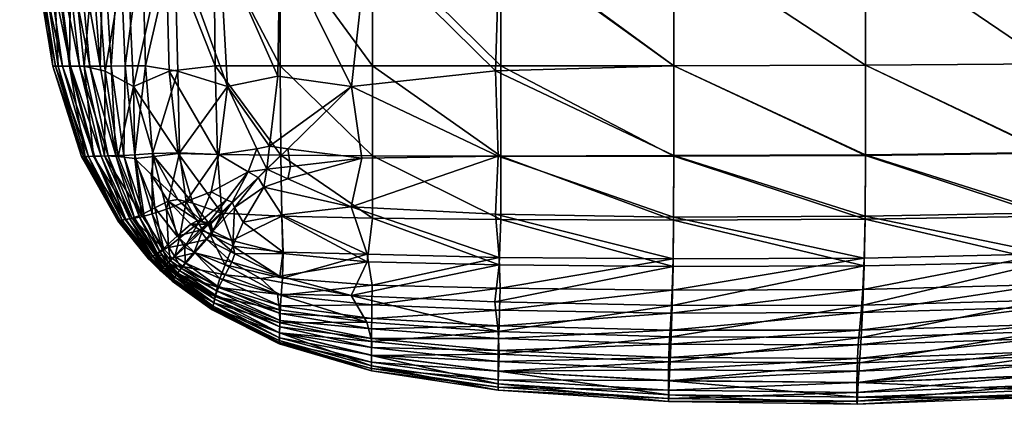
# Model space of a CAD drawing. Header units: centimetres. Extents: x -65 to 65, y -44 to 44.
# Tile 1 of 16: x -65 to -32, y -44 to -31. Entities that reach past the tile are written whole.
import ezdxf

# ---------------------------------------------------------------- set-up
doc = ezdxf.new("R2010")
doc.units = ezdxf.units.CM
doc.layers.get('0').update_dxf_attribs({"true_color": 0xc7c7c7})

msp = doc.modelspace()

# ---------------------------------------------------------------- meshes
at = {"color": 251, "true_color": 0x565656}
mesh = msp.add_polyface(dxfattribs=at)
corners = [(-42.836, -28.366, 3.05), (-36.42, -28.358, 3.035), (-36.42, -32.596, 3.216), (-42.836, -32.612, 3.226), (-36.424, -35.595, 3.471), (-30.261, -32.549, 3.289), (-30.261, -28.334, 3.113), (-25.235, -32.455, 3.461), (-25.235, -28.287, 3.303), (-25.242, -35.364, 3.687), (-30.267, -35.518, 3.537), (-36.42, -28.358, 42.492), (-36.42, -22.584, 42.892), (-42.836, -22.587, 42.813), (-30.261, -22.575, 42.615), (-30.261, -28.334, 42.227), (-25.235, -28.287, 41.581), (-25.235, -22.556, 41.93), (-30.262, -16.161, 42.697), (-36.42, -16.163, 42.977), (-36.42, -16.163, 2.905), (-36.42, -22.584, 2.926), (-42.836, -22.587, 2.945), (-30.261, -22.575, 3.008), (-25.235, -22.556, 3.208), (-30.262, -16.161, 2.987), (-36.424, -35.621, 40.902), (-36.42, -32.596, 41.824), (-42.836, -32.612, 41.779), (-42.836, -28.366, 42.425), (-25.242, -35.388, 40.188), (-25.235, -32.455, 41), (-30.261, -32.549, 41.581), (-30.267, -35.544, 40.687), (-20.21, -31.983, 38.094), (-20.21, -31.92, 37.707), (-20.211, -34.505, 37.361), (-22.22, -32.297, 3.747), (-22.22, -28.209, 3.618), (-20.712, -32.124, 4.062), (-20.712, -28.122, 3.965), (-20.717, -34.824, 4.213), (-22.226, -35.107, 3.937), (-20.21, -31.983, 4.32), (-20.21, -28.051, 4.249), (-20.21, -31.92, 4.434), (-20.211, -34.49, 4.538), (-20.213, -34.593, 4.438), (-22.22, -22.524, 40.789), (-22.22, -28.209, 40.505), (-20.712, -22.49, 39.534), (-20.712, -28.122, 39.321), (-20.21, -22.461, 38.508), (-20.21, -28.051, 38.353), (-20.21, -22.461, 4.207), (-20.712, -22.49, 3.907), (-22.22, -22.524, 3.541), (-20.712, -32.124, 38.966), (-20.21, -31.983, 38.094), (-20.717, -34.843, 38.442), (-20.213, -34.609, 37.693), (-22.22, -32.297, 40.031), (-22.226, -35.129, 39.357)]
mesh.append_faces([[corners[k] for k in face] for face in [(0, 1, 2), (3, 2, 4), (5, 2, 1), (1, 6, 5), (7, 5, 6), (6, 8, 7), (5, 7, 9), (2, 5, 10), (11, 12, 13), (14, 15, 16), (16, 17, 14), (18, 14, 17), (19, 12, 14), (15, 14, 12), (12, 11, 15), (20, 21, 22), (21, 1, 0), (6, 23, 24), (24, 8, 6), (23, 6, 1), (1, 21, 23), (25, 23, 21), (26, 27, 28), (27, 11, 29), (30, 31, 32), (15, 32, 31), (31, 16, 15), (32, 15, 11), (11, 27, 32), (33, 32, 27), (34, 35, 36), (37, 7, 8), (8, 38, 37), (39, 37, 38), (38, 40, 39), (37, 39, 41), (7, 37, 42), (43, 39, 40), (40, 44, 43), (43, 45, 46), (39, 43, 47), (48, 17, 16), (16, 49, 48), (50, 48, 49), (49, 51, 50), (52, 50, 51), (51, 53, 52), (54, 44, 40), (40, 55, 54), (56, 38, 8), (8, 24, 56), (38, 56, 55), (55, 40, 38), (57, 58, 53), (53, 51, 57), (58, 57, 59), (35, 58, 60), (61, 57, 51), (51, 49, 61), (31, 61, 49), (49, 16, 31), (61, 31, 30), (57, 61, 62)]], dxfattribs={"vtx2": -1, "color": 251})
mesh = msp.add_polyface(dxfattribs=at)
corners = [(-62.089, -22.626, 5.962), (-61.939, -28.385, 5.962), (-62.381, -28.389, 6.834), (-61.891, -32.792, 34.924), (-60.934, -33.311, 36.659), (-61.166, -28.548, 36.723), (-62.224, -28.423, 34.94), (-61.453, -35.647, 34.759), (-62.585, -32.62, 32.967), (-63.038, -28.385, 32.968), (-63.085, -32.622, 30.238), (-63.652, -28.389, 30.24), (-62.277, -35.643, 30.235), (-61.913, -35.632, 32.966), (-63.553, -32.623, 16.867), (-63.641, -32.623, 21.496), (-64.334, -28.393, 21.504), (-64.226, -28.394, 16.872), (-63.315, -32.623, 13.014), (-63.934, -28.394, 13.016), (-62.444, -35.648, 13.011), (-62.617, -35.653, 16.86), (-62.681, -35.655, 21.487), (-61.69, -32.62, 5.962), (-61.262, -35.614, 5.962), (-61.524, -35.622, 6.834), (-62.05, -32.622, 6.834), (-61.393, -28.38, 5.252), (-61.221, -32.618, 5.255), (-60.89, -35.594, 5.262), (-62.423, -22.615, 34.948), (-63.992, -22.634, 30.242), (-63.309, -22.626, 32.969), (-64.504, -22.64, 26.193), (-64.113, -28.392, 26.189), (-64.749, -22.642, 21.508), (-62.816, -28.392, 7.891), (-63.063, -22.64, 7.891), (-63.229, -28.393, 9.157), (-63.521, -22.642, 9.157), (-63.601, -28.394, 10.655), (-63.935, -22.643, 10.656), (-64.305, -22.643, 13.018), (-63.044, -32.623, 10.654), (-62.741, -32.623, 9.157), (-62.026, -35.637, 9.157), (-62.247, -35.643, 10.653), (-62.405, -32.623, 7.891), (-61.782, -35.63, 7.891), (-63.461, -32.623, 26.183), (-62.551, -35.651, 26.177), (-64.63, -22.643, 16.876)]
mesh.append_faces([[corners[k] for k in face] for face in [(0, 1, 2), (3, 4, 5), (5, 6, 3), (4, 3, 7), (8, 3, 6), (6, 9, 8), (10, 8, 9), (9, 11, 10), (8, 10, 12), (12, 13, 8), (3, 8, 13), (13, 7, 3), (14, 15, 16), (16, 17, 14), (18, 14, 17), (17, 19, 18), (14, 18, 20), (20, 21, 14), (15, 14, 21), (21, 22, 15), (23, 24, 25), (25, 26, 23), (1, 23, 26), (26, 2, 1), (23, 1, 27), (27, 28, 23), (24, 23, 28), (28, 29, 24), (30, 6, 5), (31, 11, 9), (32, 9, 6), (33, 34, 11), (35, 16, 34), (2, 36, 37), (36, 38, 39), (38, 40, 41), (40, 19, 42), (43, 18, 19), (19, 40, 43), (44, 43, 40), (40, 38, 44), (43, 44, 45), (45, 46, 43), (18, 43, 46), (46, 20, 18), (47, 44, 38), (38, 36, 47), (26, 47, 36), (36, 2, 26), (47, 26, 25), (25, 48, 47), (44, 47, 48), (48, 45, 44), (49, 10, 11), (11, 34, 49), (15, 49, 34), (34, 16, 15), (49, 15, 22), (22, 50, 49), (10, 49, 50), (50, 12, 10), (19, 17, 51), (17, 16, 35)]], dxfattribs={"vtx2": -1, "color": 251})
mesh = msp.add_polyface(dxfattribs=at)
corners = [(-42.836, -32.612, 3.226), (-48.809, -32.786, 3.317), (-48.676, -28.409, 3.149), (-42.836, -28.366, 3.05), (-36.42, -32.596, 3.216), (-36.424, -35.595, 3.471), (-42.839, -35.619, 3.474), (-48.722, -35.64, 3.532), (-57.789, -33.309, 3.852), (-59.457, -32.788, 4.232), (-59.57, -28.414, 4.209), (-58.055, -28.542, 3.822), (-56.099, -32.96, 3.628), (-56.032, -28.453, 3.532), (-56.384, -35.306, 3.702), (-56.807, -35.393, 3.754), (-58.077, -35.582, 3.978), (-59.396, -35.534, 4.297), (-53.642, -33.308, 3.486), (-53.109, -28.54, 3.317), (-53.287, -35.707, 3.628), (-55.77, -35.393, 3.663), (-60.934, -33.311, 36.659), (-59.746, -32.788, 38.184), (-59.854, -28.414, 38.297), (-61.166, -28.548, 36.723), (-61.453, -35.647, 34.759), (-60.893, -35.717, 36.003), (-60.249, -35.647, 37.156), (-59.439, -35.547, 38.12), (-60.538, -32.616, 4.689), (-60.643, -28.375, 4.677), (-60.301, -35.553, 4.716), (-60.89, -35.594, 5.262), (-61.221, -32.618, 5.255), (-61.393, -28.38, 5.252), (-42.836, -32.612, 41.779), (-42.836, -28.366, 42.425), (-48.632, -28.366, 42.076), (-48.632, -32.612, 41.495), (-42.839, -35.644, 40.882), (-48.633, -35.639, 40.675), (-36.424, -35.621, 40.902), (-36.42, -32.596, 41.824), (-58.149, -22.591, 3.796), (-56.012, -22.588, 3.474), (-52.931, -22.587, 3.226), (-58.203, -32.613, 39.397), (-58.243, -28.368, 39.612), (-58.123, -35.585, 38.991), (-56.005, -35.612, 39.789), (-56.025, -32.612, 40.331), (-56.035, -28.366, 40.675), (-52.931, -32.612, 41.021), (-52.932, -35.629, 40.331), (-52.931, -28.366, 41.495), (-61.297, -22.605, 36.756)]
mesh.append_faces([[corners[k] for k in face] for face in [(0, 1, 2), (2, 3, 0), (4, 0, 3), (5, 6, 0), (1, 0, 6), (6, 7, 1), (8, 9, 10), (10, 11, 8), (12, 8, 11), (11, 13, 12), (8, 12, 14), (14, 15, 8), (16, 8, 15), (8, 16, 17), (17, 9, 8), (18, 12, 13), (13, 19, 18), (1, 18, 19), (19, 2, 1), (18, 1, 7), (7, 20, 18), (21, 18, 20), (18, 21, 14), (14, 12, 18), (22, 23, 24), (24, 25, 22), (26, 27, 22), (28, 22, 27), (22, 28, 29), (29, 23, 22), (30, 31, 10), (10, 9, 30), (32, 30, 9), (9, 17, 32), (30, 32, 33), (33, 34, 30), (31, 30, 34), (34, 35, 31), (36, 37, 38), (38, 39, 36), (40, 36, 39), (39, 41, 40), (36, 40, 42), (37, 36, 43), (44, 11, 10), (45, 13, 11), (46, 19, 13), (47, 48, 24), (24, 23, 47), (49, 47, 23), (23, 29, 49), (47, 49, 50), (50, 51, 47), (48, 47, 51), (51, 52, 48), (53, 54, 41), (41, 39, 53), (55, 53, 39), (39, 38, 55), (53, 55, 52), (52, 51, 53), (54, 53, 51), (51, 50, 54), (56, 25, 24)]], dxfattribs={"vtx2": -1, "color": 251})
mesh = msp.add_polyface(dxfattribs=at)
corners = [(-36.438, -37.648, 3.8), (-30.284, -37.54, 3.858), (-30.319, -38.915, 4.254), (-36.465, -39.053, 4.203), (-36.424, -35.595, 3.471), (-30.267, -35.518, 3.537), (-42.847, -37.679, 3.796), (-42.839, -35.619, 3.474), (-36.42, -32.596, 3.216), (-36.511, -40.634, 36.731), (-30.378, -40.463, 36.62), (-30.319, -39.176, 38.196), (-36.465, -39.318, 38.343), (-36.565, -41.714, 34.926), (-30.448, -41.519, 34.849), (-25.364, -40.084, 36.39), (-42.894, -40.64, 36.756), (-42.929, -41.698, 34.948), (-30.519, -42.354, 32.907), (-36.62, -42.569, 32.954), (-36.665, -43.228, 30.236), (-30.577, -42.999, 30.212), (-25.519, -41.84, 32.814), (-25.442, -41.067, 34.694), (-30.613, -43.48, 26.183), (-30.63, -43.712, 21.51), (-25.642, -43.1, 21.501), (-25.622, -42.883, 26.161), (-36.692, -43.718, 26.194), (-36.706, -43.954, 21.514), (-30.613, -42.197, 7.922), (-30.577, -41.747, 6.873), (-25.584, -41.258, 6.933), (-30.63, -42.614, 9.18), (-25.622, -41.673, 7.969), (-36.706, -42.844, 9.163), (-36.692, -42.419, 7.899), (-36.665, -41.959, 6.844), (-30.636, -42.984, 10.67), (-25.642, -42.06, 9.213), (-30.636, -43.313, 13.026), (-25.648, -42.406, 10.689), (-36.711, -43.553, 13.021), (-36.711, -43.22, 10.66), (-36.438, -37.754, 39.738), (-42.847, -37.781, 39.741), (-36.424, -35.621, 40.902), (-42.839, -35.644, 40.882), (-30.284, -37.645, 39.555), (-30.267, -35.544, 40.687), (-36.42, -32.596, 41.824), (-36.511, -40.104, 4.682), (-42.894, -40.13, 4.67), (-30.448, -40.701, 5.303), (-30.378, -39.941, 4.727), (-25.364, -39.595, 4.819), (-36.565, -40.883, 5.263), (-30.519, -41.275, 6.009), (-25.442, -40.301, 5.383), (-25.519, -40.828, 6.08), (-36.62, -41.474, 5.974), (-30.636, -43.606, 16.882), (-25.648, -42.717, 13.034), (-25.648, -42.996, 16.882), (-36.711, -43.848, 16.881)]
mesh.append_faces([[corners[k] for k in face] for face in [(0, 1, 2), (2, 3, 0), (1, 0, 4), (4, 5, 1), (6, 0, 3), (7, 4, 0), (5, 4, 8), (9, 10, 11), (11, 12, 9), (10, 9, 13), (13, 14, 10), (15, 10, 14), (16, 9, 12), (17, 13, 9), (18, 19, 20), (20, 21, 18), (22, 18, 21), (23, 14, 18), (19, 18, 14), (14, 13, 19), (24, 25, 26), (21, 24, 27), (24, 21, 20), (20, 28, 24), (25, 24, 28), (28, 29, 25), (30, 31, 32), (33, 30, 34), (30, 33, 35), (35, 36, 30), (31, 30, 36), (36, 37, 31), (38, 33, 39), (40, 38, 41), (38, 40, 42), (42, 43, 38), (33, 38, 43), (43, 35, 33), (12, 44, 45), (44, 46, 47), (48, 49, 46), (46, 44, 48), (11, 48, 44), (44, 12, 11), (50, 46, 49), (3, 51, 52), (53, 54, 55), (54, 53, 56), (56, 51, 54), (2, 54, 51), (51, 3, 2), (57, 53, 58), (31, 57, 59), (57, 31, 37), (37, 60, 57), (53, 57, 60), (60, 56, 53), (61, 40, 62), (25, 61, 63), (61, 25, 29), (29, 64, 61), (40, 61, 64), (64, 42, 40)]], dxfattribs={"vtx2": -1, "color": 251})
mesh = msp.add_polyface(dxfattribs=at)
corners = [(-60.985, -37.722, 32.966), (-60.175, -38.927, 32.959), (-59.93, -38.733, 34.689), (-60.667, -37.611, 34.701), (-61.913, -35.632, 32.966), (-61.453, -35.647, 34.759), (-62.277, -35.643, 30.235), (-61.212, -37.764, 30.233), (-60.3, -39.001, 30.229), (-59.457, -37.093, 37.182), (-60.249, -35.647, 37.156), (-60.342, -36.254, 36.555), (-59.781, -37.151, 36.493), (-60.893, -35.717, 36.003), (-61.425, -37.804, 16.855), (-60.417, -39.07, 16.853), (-60.439, -39.082, 21.476), (-61.465, -37.811, 21.48), (-62.617, -35.653, 16.86), (-62.681, -35.655, 21.487), (-62.444, -35.648, 13.011), (-61.317, -37.785, 13.009), (-60.357, -39.037, 13.009), (-59.838, -37.412, 4.771), (-60.301, -35.553, 4.716), (-59.396, -35.534, 4.297), (-59.396, -38.391, 4.84), (-59.769, -38.674, 5.302), (-60.311, -37.576, 5.275), (-60.89, -35.594, 5.262), (-60.578, -37.652, 5.962), (-59.953, -38.805, 5.972), (-60.041, -38.859, 6.839), (-60.741, -37.683, 6.834), (-61.262, -35.614, 5.962), (-61.524, -35.622, 6.834), (-60.903, -37.713, 7.891), (-60.13, -38.91, 7.894), (-60.214, -38.958, 9.159), (-61.055, -37.74, 9.157), (-61.782, -35.63, 7.891), (-62.026, -35.637, 9.157), (-61.193, -37.764, 10.653), (-60.29, -39, 10.654), (-62.247, -35.643, 10.653), (-61.383, -37.796, 26.172), (-60.394, -39.056, 26.168), (-62.551, -35.651, 26.177), (-60.225, -37.372, 35.772), (-59.473, -38.315, 35.748), (-59.702, -39.146, 5.999)]
mesh.append_faces([[corners[k] for k in face] for face in [(0, 1, 2), (2, 3, 0), (4, 0, 3), (3, 5, 4), (0, 4, 6), (6, 7, 0), (1, 0, 7), (7, 8, 1), (9, 10, 11), (11, 12, 9), (13, 11, 10), (14, 15, 16), (16, 17, 14), (18, 14, 17), (17, 19, 18), (14, 18, 20), (20, 21, 14), (15, 14, 21), (21, 22, 15), (23, 24, 25), (23, 26, 27), (27, 28, 23), (24, 23, 28), (28, 29, 24), (30, 31, 32), (32, 33, 30), (34, 30, 33), (33, 35, 34), (30, 34, 29), (29, 28, 30), (31, 30, 28), (28, 27, 31), (36, 37, 38), (38, 39, 36), (40, 36, 39), (39, 41, 40), (36, 40, 35), (35, 33, 36), (37, 36, 33), (33, 32, 37), (42, 43, 22), (22, 21, 42), (44, 42, 21), (21, 20, 44), (42, 44, 41), (41, 39, 42), (43, 42, 39), (39, 38, 43), (45, 46, 8), (8, 7, 45), (47, 45, 7), (7, 6, 47), (45, 47, 19), (19, 17, 45), (46, 45, 17), (17, 16, 46), (48, 12, 11), (11, 13, 48), (3, 48, 13), (13, 5, 3), (48, 3, 2), (2, 49, 48), (12, 48, 49), (50, 31, 27)]], dxfattribs={"vtx2": -1, "color": 251})
mesh = msp.add_polyface(dxfattribs=at)
corners = [(-59.457, -37.093, 37.182), (-58.781, -37.799, 37.055), (-58.612, -37.842, 37.513), (-58.956, -37.218, 37.796), (-60.249, -35.647, 37.156), (-59.439, -35.547, 38.12), (-59.781, -37.151, 36.493), (-59.019, -37.921, 36.437), (-59.396, -35.534, 4.297), (-59.175, -37.163, 4.406), (-59.838, -37.412, 4.771), (-59.396, -38.391, 4.84), (-58.768, -37.889, 4.484), (-57.982, -37.545, 38.292), (-58.123, -35.585, 38.991), (-58.37, -37.944, 37.724), (-57.873, -39.284, 4.771), (-58.904, -38.859, 4.84), (-58.377, -38.261, 4.484), (-59.473, -38.315, 35.748), (-58.336, -36.833, 4.138), (-58.077, -35.582, 3.978), (-58.284, -38.154, 37.513), (-58.347, -37.893, 37.564), (-58.442, -37.917, 37.093), (-58.357, -37.828, 37.153), (-58.327, -37.853, 37.475), (-58.66, -38.068, 36.42), (-58.705, -38.115, 36.419), (-58.303, -38.253, 37.051), (-58.484, -38.431, 36.431), (-58.442, -37.917, 37.093), (-58.705, -38.115, 36.419), (-58.347, -37.893, 37.564), (-59.22, -38.688, 4.913), (-58.612, -38.11, 4.568), (-59.199, -38.665, 4.95), (-58.597, -38.095, 4.612), (-59.524, -38.974, 5.376), (-59.552, -39.003, 5.348), (-59.769, -38.674, 5.302), (-58.377, -37.949, 37.659), (-59.22, -38.688, 4.913), (-59.552, -39.003, 5.348), (-58.612, -38.11, 4.568), (-59.181, -38.585, 35.715), (-59.93, -38.733, 34.689), (-59.641, -39.062, 34.662), (-59.149, -38.551, 35.695), (-59.609, -39.028, 34.644), (-59.181, -38.585, 35.715), (-58.883, -38.875, 35.745), (-59.641, -39.062, 34.662), (-57.819, -37.105, 4.13)]
mesh.append_faces([[corners[k] for k in face] for face in [(0, 1, 2), (2, 3, 0), (4, 0, 3), (3, 5, 4), (1, 0, 6), (6, 7, 1), (8, 9, 10), (11, 10, 9), (9, 12, 11), (13, 14, 5), (5, 3, 13), (15, 13, 3), (3, 2, 15), (16, 17, 18), (19, 7, 6), (12, 9, 20), (21, 20, 9), (9, 8, 21), (22, 23, 24), (25, 24, 23), (23, 26, 25), (24, 25, 27), (27, 28, 24), (29, 24, 28), (28, 30, 29), (31, 1, 7), (7, 32, 31), (25, 31, 32), (32, 27, 25), (31, 25, 26), (26, 33, 31), (1, 31, 33), (33, 2, 1), (34, 11, 12), (12, 35, 34), (36, 34, 35), (35, 37, 36), (34, 36, 38), (11, 34, 39), (39, 40, 11), (41, 15, 2), (2, 33, 41), (23, 41, 33), (36, 42, 43), (43, 38, 36), (42, 36, 37), (37, 44, 42), (17, 42, 44), (44, 18, 17), (45, 19, 46), (46, 47, 45), (48, 45, 47), (47, 49, 48), (45, 48, 27), (27, 32, 45), (19, 45, 32), (32, 7, 19), (50, 51, 30), (30, 28, 50), (48, 50, 28), (28, 27, 48), (50, 48, 49), (51, 50, 52), (35, 12, 53)]], dxfattribs={"vtx2": -1, "color": 251})
mesh = msp.add_polyface(dxfattribs=at)
corners = [(-55.968, -37.606, 3.978), (-53.644, -37.334, 3.852), (-53.115, -38.923, 4.232), (-55.923, -38.862, 4.297), (-56.57, -36.675, 3.866), (-55.77, -36.4, 3.754), (-53.287, -35.707, 3.628), (-55.68, -35.992, 3.702), (-57.264, -37.852, 4.138), (-57.611, -38.65, 4.406), (-57.551, -37.36, 4.13), (-58.377, -38.261, 4.484), (-56.807, -35.393, 3.754), (-57.097, -36.169, 3.866), (-58.077, -35.582, 3.978), (-55.77, -35.393, 3.663), (-58.303, -38.253, 37.051), (-57.547, -38.908, 37.167), (-57.643, -38.463, 37.792), (-58.284, -38.154, 37.513), (-58.484, -38.431, 36.431), (-57.982, -37.545, 38.292), (-58.37, -37.944, 37.724), (-55.97, -37.653, 38.991), (-55.931, -38.9, 38.115), (-56.005, -35.612, 39.789), (-58.123, -35.585, 38.991), (-52.934, -37.72, 39.397), (-58.336, -36.833, 4.138), (-57.819, -37.105, 4.13), (-58.768, -37.889, 4.484), (-56.472, -36.081, 3.765), (-56.759, -36.353, 3.887), (-56.469, -36.078, 3.781), (-56.645, -36.244, 3.903), (-57.632, -37.181, 4.191), (-58.612, -38.11, 4.568), (-57.621, -37.169, 4.238), (-58.597, -38.095, 4.612), (-56.472, -36.081, 3.765), (-56.384, -35.306, 3.702), (-56.469, -36.078, 3.781), (-56.759, -36.353, 3.887), (-56.472, -36.081, 3.765), (-58.442, -37.917, 37.093), (-58.347, -37.893, 37.564), (-58.327, -37.853, 37.475), (-58.347, -37.893, 37.564), (-58.377, -37.949, 37.659), (-57.632, -37.181, 4.191), (-58.612, -38.11, 4.568)]
mesh.append_faces([[corners[k] for k in face] for face in [(0, 1, 2), (2, 3, 0), (1, 0, 4), (4, 5, 1), (6, 1, 5), (5, 7, 6), (8, 0, 3), (3, 9, 8), (10, 8, 9), (9, 11, 10), (8, 10, 4), (4, 0, 8), (12, 13, 14), (6, 7, 15), (16, 17, 18), (18, 19, 16), (17, 16, 20), (21, 22, 19), (19, 18, 21), (23, 21, 18), (18, 24, 23), (21, 23, 25), (25, 26, 21), (25, 23, 27), (28, 29, 30), (28, 14, 13), (13, 29, 28), (31, 5, 4), (4, 32, 31), (33, 31, 32), (32, 34, 33), (31, 33, 7), (7, 5, 31), (35, 10, 11), (11, 36, 35), (37, 35, 36), (36, 38, 37), (35, 37, 34), (34, 32, 35), (10, 35, 32), (32, 4, 10), (39, 12, 40), (40, 41, 39), (42, 39, 41), (41, 34, 42), (39, 42, 13), (13, 12, 39), (43, 15, 7), (7, 33, 43), (41, 43, 33), (33, 34, 41), (43, 41, 40), (40, 15, 43), (44, 16, 19), (45, 46, 47), (48, 47, 19), (19, 22, 48), (49, 29, 13), (13, 42, 49), (37, 49, 42), (42, 34, 37), (49, 37, 38), (38, 50, 49), (29, 49, 50)]], dxfattribs={"vtx2": -1, "color": 251})
mesh = msp.add_polyface(dxfattribs=at)
corners = [(-42.894, -40.64, 36.756), (-48.838, -40.519, 36.72), (-48.723, -41.513, 34.939), (-53.644, -37.334, 3.852), (-48.815, -37.588, 3.822), (-48.691, -39.034, 4.209), (-53.115, -38.923, 4.232), (-53.287, -35.707, 3.628), (-48.722, -35.64, 3.532), (-53.651, -40.307, 36.647), (-48.691, -39.281, 38.296), (-53.114, -39.181, 38.181), (-53.127, -41.202, 34.921), (-56.045, -41.559, 30.236), (-52.963, -42.316, 30.239), (-52.957, -41.85, 32.968), (-48.696, -42.274, 32.969), (-48.711, -42.846, 30.242), (-48.72, -43.271, 26.192), (-43.012, -43.635, 26.196), (-48.724, -43.475, 21.507), (-43.02, -43.862, 21.513), (-52.967, -42.662, 26.186), (-52.968, -42.829, 21.499), (-56.054, -41.811, 26.179), (-48.726, -43.129, 13.017), (-48.726, -42.841, 10.655), (-43.023, -43.158, 10.656), (-48.724, -42.515, 9.157), (-43.02, -42.796, 9.157), (-48.72, -42.147, 7.891), (-43.012, -42.387, 7.891), (-48.711, -41.747, 6.834), (-42.994, -41.942, 6.834), (-52.967, -41.747, 7.891), (-52.963, -41.421, 6.834), (-52.968, -42.047, 9.157), (-56.038, -41.363, 9.157), (-56.03, -41.145, 7.891), (-52.969, -42.312, 10.655), (-52.969, -42.547, 13.015), (-56.052, -41.727, 13.012), (-56.045, -41.556, 10.654), (-52.934, -37.72, 39.397), (-48.638, -37.758, 39.612), (-52.932, -35.629, 40.331), (-48.633, -35.639, 40.675), (-56.005, -35.612, 39.789), (-55.97, -37.653, 38.991), (-52.943, -39.962, 4.689), (-48.661, -40.067, 4.677), (-52.95, -40.623, 5.255), (-48.679, -40.795, 5.252), (-55.99, -40.298, 5.262), (-55.945, -39.729, 4.716), (-52.957, -41.078, 5.962), (-48.696, -41.326, 5.962), (-56.021, -40.908, 6.834), (-56.012, -40.659, 5.962), (-48.726, -43.384, 16.875), (-43.023, -43.761, 16.879), (-43.023, -43.478, 13.019), (-52.969, -42.755, 16.869), (-56.059, -41.932, 21.489), (-56.057, -41.878, 16.862)]
mesh.append_faces([[corners[k] for k in face] for face in [(0, 1, 2), (3, 4, 5), (5, 6, 3), (3, 7, 8), (8, 4, 3), (9, 1, 10), (10, 11, 9), (9, 12, 2), (2, 1, 9), (13, 14, 15), (16, 15, 14), (14, 17, 16), (15, 16, 2), (2, 12, 15), (17, 18, 19), (18, 20, 21), (22, 23, 20), (20, 18, 22), (14, 22, 18), (18, 17, 14), (22, 14, 13), (23, 22, 24), (25, 26, 27), (26, 28, 29), (28, 30, 31), (30, 32, 33), (34, 35, 32), (32, 30, 34), (36, 34, 30), (30, 28, 36), (34, 36, 37), (35, 34, 38), (39, 36, 28), (28, 26, 39), (40, 39, 26), (26, 25, 40), (39, 40, 41), (36, 39, 42), (43, 11, 10), (10, 44, 43), (45, 43, 44), (44, 46, 45), (43, 45, 47), (11, 43, 48), (49, 6, 5), (5, 50, 49), (51, 49, 50), (50, 52, 51), (49, 51, 53), (6, 49, 54), (55, 51, 52), (52, 56, 55), (35, 55, 56), (56, 32, 35), (55, 35, 57), (51, 55, 58), (20, 59, 60), (59, 25, 61), (62, 40, 25), (25, 59, 62), (23, 62, 59), (59, 20, 23), (62, 23, 63), (40, 62, 64)]], dxfattribs={"vtx2": -1, "color": 251})
mesh = msp.add_polyface(dxfattribs=at)
corners = [(-36.465, -39.053, 4.203), (-42.865, -39.085, 4.194), (-42.847, -37.679, 3.796), (-48.815, -37.588, 3.822), (-48.691, -39.034, 4.209), (-48.722, -35.64, 3.532), (-42.839, -35.619, 3.474), (-36.438, -37.648, 3.8), (-36.465, -39.318, 38.343), (-42.865, -39.34, 38.363), (-42.894, -40.64, 36.756), (-48.838, -40.519, 36.72), (-48.691, -39.281, 38.296), (-48.723, -41.513, 34.939), (-42.929, -41.698, 34.948), (-36.511, -40.634, 36.731), (-42.965, -42.528, 32.969), (-48.696, -42.274, 32.969), (-48.711, -42.846, 30.242), (-42.994, -43.163, 30.243), (-36.62, -42.569, 32.954), (-36.665, -43.228, 30.236), (-36.565, -41.714, 34.926), (-43.012, -43.635, 26.196), (-43.02, -43.862, 21.513), (-48.72, -43.271, 26.192), (-36.706, -43.954, 21.514), (-36.692, -43.718, 26.194), (-43.023, -43.158, 10.656), (-43.023, -43.478, 13.019), (-48.726, -43.129, 13.017), (-43.02, -42.796, 9.157), (-48.726, -42.841, 10.655), (-36.706, -42.844, 9.163), (-36.711, -43.22, 10.66), (-36.711, -43.553, 13.021), (-43.012, -42.387, 7.891), (-48.724, -42.515, 9.157), (-42.994, -41.942, 6.834), (-48.72, -42.147, 7.891), (-36.665, -41.959, 6.844), (-36.692, -42.419, 7.899), (-42.847, -37.781, 39.741), (-42.839, -35.644, 40.882), (-48.633, -35.639, 40.675), (-48.638, -37.758, 39.612), (-36.438, -37.754, 39.738), (-42.965, -41.474, 5.962), (-48.711, -41.747, 6.834), (-48.696, -41.326, 5.962), (-42.929, -40.898, 5.25), (-48.679, -40.795, 5.252), (-36.565, -40.883, 5.263), (-36.62, -41.474, 5.974), (-42.894, -40.13, 4.67), (-48.661, -40.067, 4.677), (-36.511, -40.104, 4.682), (-43.023, -43.761, 16.879), (-48.724, -43.475, 21.507), (-48.726, -43.384, 16.875), (-36.711, -43.848, 16.881)]
mesh.append_faces([[corners[k] for k in face] for face in [(0, 1, 2), (3, 2, 1), (1, 4, 3), (2, 3, 5), (5, 6, 2), (7, 2, 6), (8, 9, 10), (11, 10, 9), (9, 12, 11), (13, 14, 10), (15, 10, 14), (16, 17, 18), (18, 19, 16), (20, 16, 19), (19, 21, 20), (16, 20, 22), (22, 14, 16), (17, 16, 14), (14, 13, 17), (23, 19, 18), (24, 23, 25), (23, 24, 26), (26, 27, 23), (19, 23, 27), (27, 21, 19), (28, 29, 30), (31, 28, 32), (28, 31, 33), (33, 34, 28), (29, 28, 34), (34, 35, 29), (36, 31, 37), (38, 36, 39), (36, 38, 40), (40, 41, 36), (31, 36, 41), (41, 33, 31), (42, 43, 44), (44, 45, 42), (9, 42, 45), (45, 12, 9), (42, 9, 8), (43, 42, 46), (47, 38, 48), (48, 49, 47), (50, 47, 49), (49, 51, 50), (47, 50, 52), (52, 53, 47), (38, 47, 53), (53, 40, 38), (54, 50, 51), (51, 55, 54), (1, 54, 55), (55, 4, 1), (54, 1, 0), (50, 54, 56), (56, 52, 50), (57, 24, 58), (29, 57, 59), (57, 29, 35), (35, 60, 57), (24, 57, 60), (60, 26, 24)]], dxfattribs={"vtx2": -1, "color": 251})
mesh = msp.add_polyface(dxfattribs=at)
corners = [(-56.041, -39.665, 37.134), (-53.651, -40.307, 36.647), (-53.114, -39.181, 38.181), (-55.931, -38.9, 38.115), (-56.682, -39.74, 36.53), (-56.12, -40.267, 35.98), (-53.127, -41.202, 34.921), (-56.047, -40.791, 34.754), (-57.547, -38.908, 37.167), (-57.643, -38.463, 37.792), (-58.484, -38.431, 36.431), (-57.639, -39.189, 36.47), (-56.032, -41.221, 32.967), (-58.205, -40.347, 32.966), (-58.251, -40.559, 30.233), (-56.045, -41.559, 30.236), (-58.094, -40.044, 34.698), (-52.957, -41.85, 32.968), (-56.054, -41.811, 26.179), (-58.285, -40.716, 26.173), (-58.301, -40.792, 21.481), (-56.059, -41.932, 21.489), (-52.967, -42.662, 26.186), (-52.968, -42.829, 21.499), (-56.045, -41.556, 10.654), (-58.247, -40.557, 10.653), (-58.219, -40.436, 9.157), (-56.038, -41.363, 9.157), (-56.052, -41.727, 13.012), (-58.272, -40.664, 13.009), (-56.03, -41.145, 7.891), (-58.189, -40.3, 7.891), (-58.157, -40.152, 6.834), (-56.021, -40.908, 6.834), (-52.967, -41.747, 7.891), (-52.963, -41.421, 6.834), (-52.969, -42.312, 10.655), (-52.968, -42.047, 9.157), (-55.97, -37.653, 38.991), (-56.012, -40.659, 5.962), (-58.124, -39.996, 5.962), (-58.045, -39.738, 5.275), (-55.99, -40.298, 5.262), (-58.377, -38.261, 4.484), (-57.611, -38.65, 4.406), (-57.873, -39.284, 4.771), (-55.945, -39.729, 4.716), (-55.923, -38.862, 4.297), (-58.904, -38.859, 4.84), (-52.943, -39.962, 4.689), (-53.115, -38.923, 4.232), (-52.957, -41.078, 5.962), (-52.95, -40.623, 5.255), (-56.057, -41.878, 16.862), (-58.293, -40.758, 16.856), (-52.969, -42.755, 16.869), (-52.969, -42.547, 13.015), (-57.863, -39.613, 35.756), (-58.883, -38.875, 35.745)]
mesh.append_faces([[corners[k] for k in face] for face in [(0, 1, 2), (2, 3, 0), (1, 0, 4), (4, 5, 1), (6, 1, 5), (5, 7, 6), (8, 0, 3), (3, 9, 8), (10, 11, 8), (0, 8, 11), (11, 4, 0), (12, 13, 14), (14, 15, 12), (13, 12, 7), (7, 16, 13), (17, 12, 15), (12, 17, 6), (6, 7, 12), (18, 19, 20), (20, 21, 18), (19, 18, 15), (15, 14, 19), (15, 18, 22), (18, 21, 23), (24, 25, 26), (26, 27, 24), (25, 24, 28), (28, 29, 25), (30, 31, 32), (32, 33, 30), (31, 30, 27), (27, 26, 31), (27, 30, 34), (30, 33, 35), (28, 24, 36), (24, 27, 37), (38, 3, 2), (39, 40, 41), (41, 42, 39), (40, 39, 33), (33, 32, 40), (43, 44, 45), (46, 45, 44), (44, 47, 46), (45, 46, 42), (42, 41, 45), (48, 45, 41), (42, 46, 49), (46, 47, 50), (33, 39, 51), (39, 42, 52), (53, 54, 29), (29, 28, 53), (54, 53, 21), (21, 20, 54), (21, 53, 55), (53, 28, 56), (5, 57, 16), (16, 7, 5), (57, 5, 4), (4, 11, 57), (58, 57, 11), (11, 10, 58)]], dxfattribs={"vtx2": -1, "color": 251})
mesh = msp.add_polyface(dxfattribs=at)
corners = [(-59.829, -39.248, 32.93), (-59.862, -39.282, 32.942), (-59.641, -39.062, 34.662), (-59.917, -39.329, 30.215), (-59.951, -39.365, 30.22), (-59.862, -39.282, 32.942), (-60.175, -38.927, 32.959), (-60.3, -39.001, 30.229), (-59.951, -39.365, 30.22), (-59.641, -39.062, 34.662), (-59.93, -38.733, 34.689), (-59.56, -39.699, 30.229), (-60.018, -39.427, 26.164), (-59.984, -39.391, 26.162), (-60.017, -39.421, 21.474), (-60.051, -39.457, 21.474), (-59.619, -39.786, 26.168), (-60.035, -39.444, 16.854), (-60.417, -39.07, 16.853), (-60.357, -39.037, 13.009), (-59.992, -39.406, 13.012), (-60.001, -39.408, 16.855), (-59.957, -39.37, 13.015), (-60.051, -39.457, 21.474), (-60.439, -39.082, 21.476), (-59.596, -39.757, 13.009), (-59.992, -39.406, 13.012), (-59.942, -39.364, 10.66), (-59.908, -39.328, 10.663), (-59.853, -39.28, 9.172), (-59.887, -39.316, 9.167), (-59.553, -39.698, 10.654), (-59.792, -39.226, 7.911), (-59.826, -39.262, 7.905), (-59.73, -39.17, 6.865), (-59.953, -38.805, 5.972), (-59.702, -39.146, 5.999), (-59.763, -39.204, 6.855), (-60.041, -38.859, 6.839), (-59.826, -39.262, 7.905), (-60.13, -38.91, 7.894), (-59.887, -39.316, 9.167), (-60.214, -38.958, 9.159), (-59.942, -39.364, 10.66), (-60.29, -39, 10.654), (-59.648, -39.827, 21.476), (-60.035, -39.444, 16.854), (-59.634, -39.809, 16.853), (-60.018, -39.427, 26.164), (-60.394, -39.056, 26.168)]
mesh.append_faces([[corners[k] for k in face] for face in [(0, 1, 2), (1, 0, 3), (3, 4, 1), (5, 6, 7), (7, 8, 5), (0, 5, 8), (8, 3, 0), (6, 5, 9), (9, 10, 6), (11, 4, 12), (13, 12, 4), (4, 3, 13), (12, 13, 14), (14, 15, 12), (16, 12, 15), (17, 18, 19), (19, 20, 17), (21, 17, 20), (20, 22, 21), (17, 21, 14), (14, 23, 17), (18, 17, 23), (23, 24, 18), (25, 26, 27), (28, 27, 26), (26, 22, 28), (27, 28, 29), (29, 30, 27), (31, 27, 30), (32, 33, 30), (30, 29, 32), (33, 32, 34), (35, 36, 37), (37, 38, 35), (39, 40, 38), (38, 37, 39), (32, 39, 37), (39, 32, 29), (29, 41, 39), (40, 39, 41), (41, 42, 40), (43, 44, 42), (42, 41, 43), (28, 43, 41), (41, 29, 28), (43, 28, 22), (22, 20, 43), (44, 43, 20), (20, 19, 44), (45, 15, 46), (21, 46, 15), (15, 14, 21), (46, 21, 22), (22, 26, 46), (47, 46, 26), (48, 49, 24), (24, 23, 48), (13, 48, 23), (23, 14, 13), (48, 13, 3), (3, 8, 48), (49, 48, 8), (8, 7, 49)]], dxfattribs={"vtx2": -1, "color": 251})
mesh = msp.add_polyface(dxfattribs=at)
corners = [(-58.205, -40.347, 32.966), (-59.481, -39.583, 32.959), (-59.56, -39.699, 30.229), (-58.251, -40.559, 30.233), (-58.094, -40.044, 34.698), (-59.287, -39.341, 34.688), (-58.285, -40.716, 26.173), (-59.619, -39.786, 26.168), (-59.648, -39.827, 21.476), (-58.301, -40.792, 21.481), (-58.247, -40.557, 10.653), (-59.553, -39.698, 10.654), (-59.505, -39.632, 9.159), (-58.219, -40.436, 9.157), (-58.272, -40.664, 13.009), (-59.596, -39.757, 13.009), (-58.189, -40.3, 7.891), (-59.451, -39.557, 7.894), (-59.395, -39.476, 6.839), (-58.157, -40.152, 6.834), (-58.124, -39.996, 5.962), (-59.339, -39.391, 5.972), (-59.202, -39.215, 5.302), (-58.045, -39.738, 5.275), (-58.904, -38.859, 4.84), (-58.293, -40.758, 16.856), (-59.634, -39.809, 16.853), (-57.863, -39.613, 35.756), (-58.883, -38.875, 35.745), (-59.862, -39.282, 32.942), (-59.641, -39.062, 34.662), (-59.609, -39.028, 34.644), (-59.829, -39.248, 32.93), (-59.951, -39.365, 30.22), (-59.862, -39.282, 32.942), (-59.641, -39.062, 34.662), (-60.018, -39.427, 26.164), (-60.051, -39.457, 21.474), (-59.942, -39.364, 10.66), (-59.887, -39.316, 9.167), (-59.826, -39.262, 7.905), (-59.73, -39.17, 6.865), (-59.763, -39.204, 6.855), (-59.524, -38.974, 5.376), (-59.552, -39.003, 5.348), (-59.22, -38.688, 4.913), (-59.769, -38.674, 5.302), (-59.702, -39.146, 5.999), (-59.671, -39.114, 6.018), (-59.763, -39.204, 6.855), (-59.702, -39.146, 5.999), (-59.552, -39.003, 5.348), (-59.22, -38.688, 4.913), (-59.792, -39.226, 7.911), (-60.035, -39.444, 16.854), (-59.992, -39.406, 13.012), (-59.181, -38.585, 35.715)]
mesh.append_faces([[corners[k] for k in face] for face in [(0, 1, 2), (2, 3, 0), (1, 0, 4), (4, 5, 1), (6, 7, 8), (8, 9, 6), (7, 6, 3), (3, 2, 7), (10, 11, 12), (12, 13, 10), (11, 10, 14), (14, 15, 11), (16, 17, 18), (18, 19, 16), (17, 16, 13), (13, 12, 17), (20, 21, 22), (22, 23, 20), (21, 20, 19), (19, 18, 21), (23, 22, 24), (25, 26, 15), (15, 14, 25), (26, 25, 9), (9, 8, 26), (27, 28, 5), (5, 4, 27), (29, 1, 5), (5, 30, 29), (30, 31, 32), (1, 29, 33), (33, 2, 1), (34, 32, 31), (31, 35, 34), (36, 7, 2), (37, 8, 7), (38, 11, 15), (39, 12, 11), (40, 17, 12), (12, 39, 40), (41, 42, 40), (17, 40, 42), (42, 18, 17), (43, 44, 45), (46, 44, 47), (48, 47, 44), (44, 43, 48), (47, 48, 41), (41, 49, 47), (50, 21, 18), (18, 42, 50), (48, 50, 42), (42, 41, 48), (50, 48, 43), (43, 51, 50), (21, 50, 51), (51, 22, 21), (52, 24, 22), (22, 51, 52), (49, 41, 53), (54, 26, 8), (55, 15, 26), (31, 30, 56), (30, 5, 28)]], dxfattribs={"vtx2": -1, "color": 251})

doc.saveas('drawing.dxf')
